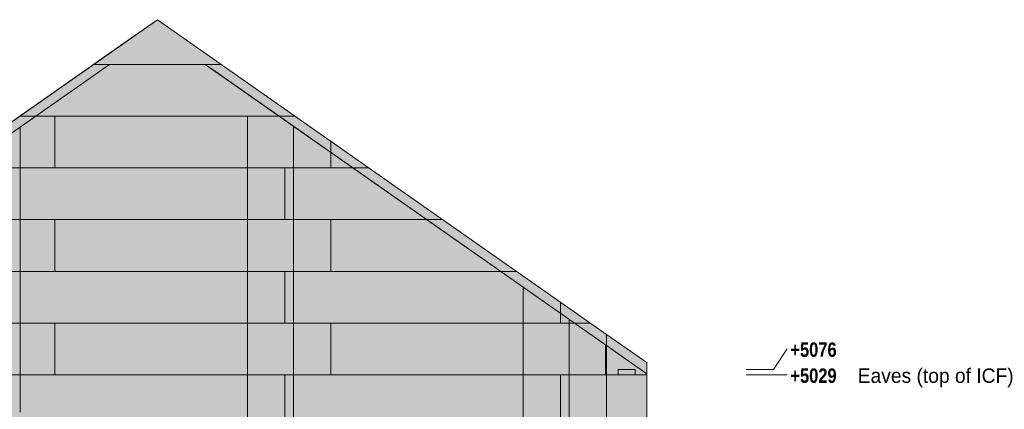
# Model space of a CAD drawing. Header units: millimetres. Extents: x 17 to 413, y 4 to 292.
# Tile 71 of 73: x 221 to 308, y 175 to 210. Entities that reach past the tile are written whole.
import ezdxf

# ---------------------------------------------------------------- set-up
doc = ezdxf.new("R2010")
doc.units = ezdxf.units.MM
for name, color, linetype in [('FILL-EPS', 7, 'Continuous'), ('FILL-LIGHT', 7, 'Continuous'), ('LINE-C_2E8C94', 7, 'Continuous'), ('LINE-C_337880', 7, 'Continuous'), ('LINE-STEEL', 7, 'Continuous'), ('LINE-STEEL_GREY', 7, 'Continuous'), ('TEXT-STEEL', 7, 'Continuous')]:
    doc.layers.add(name, color=color, linetype=linetype)
doc.styles.add('OpenSansCondensed-Bold', font='OpenSansCondensed-Bold.ttf')

msp = doc.modelspace()

# ---------------------------------------------------------------- hatches: boundary and pattern name
at = {"layer": 'FILL-EPS', "true_color": 0xccffff}
h = msp.add_hatch(color=7, dxfattribs=at)
h.dxf.hatch_style = 1
h.paths.add_polyline_path([(193.778, 155.379), (193.793, 155.382), (193.793, 181.819), (193.78, 181.81), (193.864, 181.869), (231.923, 208.518), (231.923, 208.518), (231.937, 208.528), (231.937, 208.528), (232.566, 208.968), (233.5, 209.622), (273.207, 181.819), (273.207, 155.382), (193.793, 155.382), (193.778, 155.379)])
h = msp.add_hatch(color=7, dxfattribs=at)
h.dxf.hatch_style = 1
h.paths.add_polyline_path([(193.793, 155.382), (193.793, 181.819), (233.5, 209.622), (273.207, 181.819), (273.207, 155.382)])
h = msp.add_hatch(color=7, dxfattribs=at)
h.dxf.hatch_style = 1
h.paths.add_polyline_path([(193.796, 155.382), (193.796, 180.832), (229.274, 205.674), (237.726, 205.674), (273.204, 180.832), (273.204, 155.382)])
h.paths.add_polyline_path([(215.933, 174.949), (215.933, 164.276), (222.938, 164.276), (222.938, 174.949)], flags=0)
h = msp.add_hatch(color=7, dxfattribs=at)
h.dxf.hatch_style = 1
h.paths.add_polyline_path([(193.796, 155.382), (193.796, 180.832), (193.895, 180.901), (229.274, 205.674), (237.726, 205.674), (238.335, 205.247), (273.104, 180.901), (273.204, 180.832), (273.204, 178.242), (273.204, 155.382)])
h.paths.add_polyline_path([(223.188, 164.276), (223.188, 175.199), (215.683, 175.199), (215.683, 164.276)], flags=0)
h = msp.add_hatch(color=7, dxfattribs=at)
h.dxf.hatch_style = 1
h.paths.add_polyline_path([(193.796, 155.382), (193.796, 178.242), (193.895, 178.242), (193.895, 180.901), (228.665, 205.247), (229.274, 205.674), (237.726, 205.674), (273.104, 180.901), (273.104, 178.242), (273.12, 178.246), (273.121, 178.242), (273.204, 178.242), (273.204, 155.382), (193.796, 155.382)])
h.paths.add_polyline_path([(215.703, 175.197), (215.688, 175.199), (215.688, 164.276), (223.193, 164.276), (223.193, 175.199), (215.704, 175.199)], flags=0)
h = msp.add_hatch(color=7, dxfattribs=at)
h.dxf.hatch_style = 1
h.paths.add_polyline_path([(193.796, 155.382), (193.796, 180.832), (229.274, 205.674), (237.726, 205.674), (273.204, 180.832), (273.204, 155.382)])
h.paths.add_polyline_path([(215.938, 174.949), (215.938, 164.276), (222.943, 164.276), (222.943, 174.949)], flags=0)
h = msp.add_hatch(color=7, dxfattribs=at)
h.dxf.hatch_style = 1
h.paths.add_polyline_path([(273.207, 181.819), (276.762, 179.329), (276.762, 178.242), (273.207, 178.242)])
h = msp.add_hatch(color=7, dxfattribs=at)
h.dxf.hatch_style = 1
h.paths.add_polyline_path([(273.207, 181.819), (276.762, 179.329), (276.762, 178.242), (273.207, 178.242)])
h = msp.add_hatch(color=7, dxfattribs=at)
h.dxf.hatch_style = 1
h.paths.add_polyline_path([(273.104, 178.242), (273.104, 180.901), (273.204, 180.832), (273.204, 178.242)])
h = msp.add_hatch(color=7, dxfattribs=at)
h.dxf.hatch_style = 1
h.paths.add_polyline_path([(273.2, 180.847), (273.201, 180.848), (273.202, 180.848), (273.204, 180.832), (276.762, 178.34), (276.762, 170.069), (276.762, 155.382), (273.204, 155.382), (273.204, 180.832), (273.199, 180.847)])
h = msp.add_hatch(color=7, dxfattribs=at)
h.dxf.hatch_style = 1
h.paths.add_polyline_path([(273.204, 155.382), (273.204, 180.832), (276.762, 178.34), (276.762, 170.088), (276.762, 170.084), (276.762, 155.382)])
h = msp.add_hatch(color=7, dxfattribs=at)
h.dxf.hatch_style = 1
h.paths.add_polyline_path([(273.204, 155.372), (273.204, 178.242), (273.204, 178.242), (273.204, 178.242), (273.204, 180.832), (276.762, 178.34), (276.762, 178.246), (276.762, 178.242), (276.762, 170.094), (276.762, 170.079), (276.762, 170.075), (276.762, 155.382), (273.207, 155.382)])
h = msp.add_hatch(color=7, dxfattribs=at)
h.dxf.hatch_style = 1
h.paths.add_polyline_path([(273.204, 178.242), (273.204, 180.832), (275, 179.574), (276.762, 178.34), (276.762, 178.242)])
h = msp.add_hatch(color=7, dxfattribs=at)
h.dxf.hatch_style = 1
h.paths.add_polyline_path([(273.203, 155.366), (273.203, 155.366), (273.204, 155.372), (273.204, 155.378), (273.204, 155.382), (273.204, 178.242), (273.207, 178.242), (273.207, 178.246), (273.207, 178.242), (276.762, 178.242), (276.762, 170.098), (276.762, 170.094), (276.762, 170.088), (276.762, 170.084), (276.762, 155.382), (273.207, 155.382), (273.204, 155.366), (273.204, 155.366), (273.203, 155.366)])
h = msp.add_hatch(color=7, dxfattribs=at)
h.dxf.hatch_style = 1
h.paths.add_polyline_path([(273.207, 155.382), (273.207, 178.242), (276.762, 178.242), (276.762, 155.382)])
h = msp.add_hatch(color=7, dxfattribs=at)
h.dxf.hatch_style = 1
h.paths.add_polyline_path([(273.207, 178.242), (276.762, 178.242), (276.762, 155.382), (273.207, 155.382)])
at = {"layer": 'FILL-LIGHT', "true_color": 0xd9d9d9}
h = msp.add_hatch(color=254, dxfattribs=at)
h.dxf.hatch_style = 1
h.paths.add_polyline_path([(274.247, 178.242), (274.247, 178.71), (275.747, 178.71), (275.747, 178.242)])
h = msp.add_hatch(color=254, dxfattribs=at)
h.dxf.hatch_style = 1
h.paths.add_polyline_path([(274.247, 178.71), (275.747, 178.71), (275.747, 178.242), (274.247, 178.242)])
h = msp.add_hatch(color=254, dxfattribs=at)
h.dxf.hatch_style = 1
h.paths.add_polyline_path([(274.247, 178.242), (274.247, 178.71), (275.747, 178.71), (275.747, 178.242)])
h = msp.add_hatch(color=254, dxfattribs=at)
h.dxf.hatch_style = 1
h.paths.add_polyline_path([(274.247, 178.71), (275.747, 178.71), (275.747, 178.242), (274.247, 178.242)])

# ---------------------------------------------------------------- linework, layer by layer
at = {"layer": 'LINE-C_2E8C94', "lineweight": 5}
for points in [[(193.778, 155.379), (193.793, 155.382), (193.793, 181.819), (193.78, 181.81), (193.864, 181.869), (231.923, 208.518), (231.923, 208.518), (231.937, 208.528), (231.937, 208.528), (232.566, 208.968), (233.5, 209.622), (233.5, 209.622), (273.207, 181.819), (273.207, 181.819), (273.207, 181.819), (273.207, 181.819), (273.207, 155.382), (193.793, 155.382), (193.793, 155.382), (193.793, 155.382), (193.793, 155.382), (193.793, 155.382), (193.778, 155.379)], [(193.793, 155.382), (193.793, 181.819), (233.5, 209.622), (233.5, 209.622), (233.5, 209.622), (233.5, 209.622), (233.5, 209.622), (273.207, 181.819), (273.207, 155.382), (273.207, 155.382), (273.207, 155.382), (273.207, 155.382)], [(193.796, 155.382), (193.796, 180.832), (229.274, 205.674), (237.726, 205.674), (273.204, 180.832), (273.204, 155.382)], [(193.796, 155.382), (193.796, 180.832), (193.796, 180.832), (193.895, 180.901), (193.895, 180.901), (193.895, 180.901), (193.895, 180.901), (229.274, 205.674), (229.274, 205.674), (229.274, 205.674), (237.726, 205.674), (237.726, 205.674), (238.335, 205.247), (273.104, 180.901), (273.104, 180.901), (273.204, 180.832), (273.204, 178.242), (273.204, 178.242), (273.204, 155.382), (273.204, 155.382)], [(193.796, 155.382), (193.796, 178.242), (193.895, 178.242), (193.895, 180.901), (193.895, 180.901), (193.895, 180.901), (228.665, 205.247), (228.665, 205.247), (228.665, 205.247), (229.274, 205.674), (237.726, 205.674), (237.726, 205.674), (273.104, 180.901), (273.104, 180.901), (273.104, 178.242), (273.12, 178.246), (273.121, 178.242), (273.204, 178.242), (273.204, 155.382), (273.204, 155.382), (193.796, 155.382), (193.796, 155.382), (193.796, 155.382)], [(193.796, 155.382), (193.796, 180.832), (193.796, 180.832), (193.796, 180.832), (193.796, 180.832), (193.796, 180.832), (193.796, 180.832), (193.796, 180.832), (229.274, 205.674), (229.274, 205.674), (229.274, 205.674), (229.274, 205.674), (237.726, 205.674), (237.726, 205.674), (237.726, 205.674), (237.726, 205.674), (273.204, 180.832), (273.204, 155.382)], [(273.207, 181.819), (276.762, 179.329), (276.762, 178.242), (273.207, 178.242)], [(273.207, 181.819), (276.762, 179.329), (276.762, 178.242), (273.207, 178.242)], [(273.104, 178.242), (273.104, 178.242), (273.104, 178.242), (273.104, 180.901), (273.204, 180.832), (273.204, 178.242)], [(273.2, 180.847), (273.2, 180.847), (273.201, 180.848), (273.202, 180.848), (273.204, 180.832), (276.762, 178.34), (276.762, 170.069), (276.762, 170.069), (276.762, 155.382), (276.762, 155.382), (273.204, 155.382), (273.204, 180.832), (273.204, 180.832), (273.204, 180.832), (273.204, 180.832), (273.204, 180.832), (273.199, 180.847)], [(273.204, 155.382), (273.204, 180.832), (276.762, 178.34), (276.762, 170.088), (276.762, 170.084), (276.762, 155.382)], [(273.204, 155.372), (273.204, 178.242), (273.204, 178.242), (273.204, 178.242), (273.204, 180.832), (273.204, 180.832), (273.204, 180.832), (273.204, 180.832), (276.762, 178.34), (276.762, 178.246), (276.762, 178.242), (276.762, 178.242), (276.762, 170.094), (276.762, 170.079), (276.762, 170.075), (276.762, 155.382), (273.207, 155.382)], [(273.204, 178.242), (273.204, 180.832), (275, 179.574), (276.762, 178.34), (276.762, 178.34), (276.762, 178.242), (273.204, 178.242)], [(273.203, 155.366), (273.203, 155.366), (273.204, 155.372), (273.204, 155.378), (273.204, 155.382), (273.204, 178.242), (273.207, 178.242), (273.207, 178.246), (273.207, 178.242), (276.762, 178.242), (276.762, 170.098), (276.762, 170.094), (276.762, 170.088), (276.762, 170.084), (276.762, 155.382), (273.207, 155.382), (273.204, 155.366), (273.204, 155.366), (273.203, 155.366)], [(273.207, 155.382), (273.207, 155.382), (273.207, 178.242), (276.762, 178.242), (276.762, 155.382), (273.207, 155.382)], [(273.207, 178.242), (276.762, 178.242), (276.762, 155.382), (276.762, 155.382), (276.762, 155.382), (273.207, 155.382)]]:
    msp.add_lwpolyline(points, close=True, dxfattribs=at)
at = {"layer": 'LINE-C_337880', "lineweight": 5}
for p, q in [((227.879, 205.674), (239.121, 205.674)), ((227.879, 205.674), (239.121, 205.674)), ((221.349, 201.102), (224.439, 201.102)), ((221.349, 201.102), (224.439, 201.102)), ((222.762, 201.102), (241.457, 201.102)), ((222.762, 201.102), (241.457, 201.102)), ((222.762, 201.102), (244.238, 201.102)), ((222.762, 201.102), (244.238, 201.102)), ((224.439, 196.53), (224.439, 201.102)), ((224.439, 201.102), (245.651, 201.102)), ((224.439, 196.53), (224.439, 201.102)), ((224.439, 201.102), (245.651, 201.102)), ((241.457, 196.53), (241.457, 201.102)), ((241.457, 201.102), (244.238, 201.102)), ((241.457, 196.53), (241.457, 201.102)), ((241.457, 201.102), (244.238, 201.102)), ((245.521, 196.53), (245.521, 200.204)), ((245.521, 196.53), (245.521, 200.204)), ((221.356, 196.53), (221.356, 200.117)), ((221.356, 196.53), (221.356, 200.117)), ((248.822, 196.53), (248.822, 198.881)), ((248.822, 196.53), (248.822, 198.881)), ((220.375, 196.53), (224.439, 196.53)), ((220.375, 196.53), (224.439, 196.53)), ((221.184, 196.53), (241.457, 196.53)), ((221.184, 196.53), (241.457, 196.53)), ((221.356, 191.958), (221.356, 196.53)), ((221.356, 196.53), (241.457, 196.53)), ((221.356, 191.958), (221.356, 196.53)), ((221.356, 196.53), (241.457, 196.53)), ((224.439, 196.53), (244.759, 196.53)), ((224.439, 196.53), (244.759, 196.53)), ((241.457, 196.53), (245.521, 196.53)), ((241.457, 196.53), (245.521, 196.53)), ((241.457, 191.958), (241.457, 196.53)), ((241.457, 196.53), (245.521, 196.53)), ((241.457, 191.958), (241.457, 196.53)), ((241.457, 196.53), (245.521, 196.53)), ((244.759, 191.958), (244.759, 196.53)), ((244.759, 196.53), (248.822, 196.53)), ((244.759, 191.958), (244.759, 196.53)), ((244.759, 196.53), (248.822, 196.53)), ((245.521, 191.958), (245.521, 196.53)), ((245.521, 196.53), (250.767, 196.53)), ((245.521, 191.958), (245.521, 196.53)), ((245.521, 196.53), (250.767, 196.53)), ((245.521, 196.53), (250.767, 196.53)), ((245.521, 196.53), (250.767, 196.53)), ((248.822, 196.53), (252.18, 196.53)), ((248.822, 196.53), (252.18, 196.53)), ((220.375, 191.958), (224.439, 191.958)), ((220.375, 191.958), (224.439, 191.958)), ((221.184, 191.958), (241.457, 191.958)), ((221.184, 191.958), (241.457, 191.958)), ((221.356, 187.386), (221.356, 191.958)), ((221.356, 191.958), (241.457, 191.958)), ((221.356, 187.386), (221.356, 191.958)), ((221.356, 191.958), (241.457, 191.958)), ((224.439, 187.386), (224.439, 191.958)), ((224.439, 191.958), (244.759, 191.958)), ((224.439, 187.386), (224.439, 191.958)), ((224.439, 191.958), (244.759, 191.958)), ((241.457, 187.386), (241.457, 191.958)), ((241.457, 191.958), (245.521, 191.958)), ((241.457, 187.386), (241.457, 191.958)), ((241.457, 191.958), (245.521, 191.958)), ((241.457, 191.958), (245.521, 191.958)), ((241.457, 191.958), (245.521, 191.958)), ((244.759, 191.958), (248.822, 191.958)), ((244.759, 191.958), (248.822, 191.958)), ((245.521, 191.958), (257.297, 191.958)), ((245.521, 191.958), (257.297, 191.958)), ((245.521, 187.386), (245.521, 191.958)), ((245.521, 191.958), (257.297, 191.958)), ((245.521, 187.386), (245.521, 191.958)), ((245.521, 191.958), (257.297, 191.958)), ((248.822, 187.386), (248.822, 191.958)), ((248.822, 191.958), (258.71, 191.958)), ((248.822, 187.386), (248.822, 191.958)), ((248.822, 191.958), (258.71, 191.958)), ((220.375, 187.386), (224.439, 187.386)), ((220.375, 187.386), (224.439, 187.386)), ((221.184, 187.386), (241.457, 187.386)), ((221.184, 187.386), (241.457, 187.386)), ((221.356, 182.814), (221.356, 187.386)), ((221.356, 187.386), (241.457, 187.386)), ((221.356, 182.814), (221.356, 187.386)), ((221.356, 187.386), (241.457, 187.386)), ((224.439, 187.386), (244.759, 187.386)), ((224.439, 187.386), (244.759, 187.386)), ((241.457, 187.386), (245.521, 187.386)), ((241.457, 187.386), (245.521, 187.386)), ((241.457, 182.814), (241.457, 187.386)), ((241.457, 187.386), (245.521, 187.386)), ((241.457, 182.814), (241.457, 187.386)), ((241.457, 187.386), (245.521, 187.386)), ((244.759, 182.814), (244.759, 187.386)), ((244.759, 187.386), (248.822, 187.386)), ((244.759, 182.814), (244.759, 187.386)), ((244.759, 187.386), (248.822, 187.386)), ((245.521, 182.814), (245.521, 187.386)), ((245.521, 187.386), (263.826, 187.386)), ((245.521, 182.814), (245.521, 187.386)), ((245.521, 187.386), (263.826, 187.386)), ((245.521, 187.386), (263.826, 187.386)), ((245.521, 187.386), (263.826, 187.386)), ((248.822, 187.386), (265.239, 187.386)), ((248.822, 187.386), (265.239, 187.386)), ((265.841, 182.814), (265.841, 185.976)), ((265.841, 182.814), (265.841, 185.976)), ((269.142, 182.814), (269.142, 184.653)), ((269.142, 182.814), (269.142, 184.653)), ((220.375, 182.814), (224.439, 182.814)), ((220.375, 182.814), (224.439, 182.814)), ((221.184, 182.814), (241.457, 182.814)), ((221.184, 182.814), (241.457, 182.814)), ((221.356, 178.242), (221.356, 182.814)), ((221.356, 182.814), (241.457, 182.814)), ((221.356, 178.242), (221.356, 182.814)), ((221.356, 182.814), (241.457, 182.814)), ((224.439, 178.242), (224.439, 182.814)), ((224.439, 182.814), (244.759, 182.814)), ((224.439, 178.242), (224.439, 182.814)), ((224.439, 182.814), (244.759, 182.814)), ((241.457, 178.242), (241.457, 182.814)), ((241.457, 182.814), (245.521, 182.814)), ((241.457, 178.242), (241.457, 182.814)), ((241.457, 182.814), (245.521, 182.814)), ((241.457, 182.814), (245.521, 182.814)), ((241.457, 182.814), (245.521, 182.814)), ((244.759, 182.814), (248.822, 182.814)), ((244.759, 182.814), (248.822, 182.814)), ((245.521, 182.814), (265.841, 182.814)), ((245.521, 182.814), (265.841, 182.814)), ((245.521, 178.242), (245.521, 182.814)), ((245.521, 182.814), (265.841, 182.814)), ((245.521, 178.242), (245.521, 182.814)), ((245.521, 182.814), (265.841, 182.814)), ((248.822, 178.242), (248.822, 182.814)), ((248.822, 182.814), (269.142, 182.814)), ((248.822, 178.242), (248.822, 182.814)), ((248.822, 182.814), (269.142, 182.814)), ((265.841, 178.242), (265.841, 182.814)), ((265.841, 182.814), (269.904, 182.814)), ((265.841, 178.242), (265.841, 182.814)), ((265.841, 182.814), (269.904, 182.814)), ((265.841, 182.814), (269.904, 182.814)), ((265.841, 182.814), (269.904, 182.814)), ((269.142, 182.814), (271.769, 182.814)), ((269.142, 182.814), (271.769, 182.814)), ((269.904, 182.814), (269.904, 183.13)), ((269.904, 182.814), (269.904, 183.13)), ((269.904, 182.814), (270.356, 182.814)), ((269.904, 182.814), (270.356, 182.814)), ((269.904, 178.242), (269.904, 182.814)), ((269.904, 182.814), (270.356, 182.814)), ((269.904, 178.242), (269.904, 182.814)), ((269.904, 182.814), (270.356, 182.814)), ((220.375, 178.242), (224.439, 178.242)), ((220.375, 178.242), (224.439, 178.242)), ((221.184, 178.242), (241.457, 178.242)), ((221.184, 178.242), (241.457, 178.242)), ((221.356, 178.242), (241.457, 178.242)), ((221.356, 174.959), (221.356, 178.242)), ((221.356, 178.242), (241.457, 178.242)), ((221.356, 175.209), (221.356, 178.242)), ((224.439, 178.242), (244.759, 178.242)), ((224.439, 178.242), (244.759, 178.242)), ((241.457, 178.242), (245.521, 178.242)), ((241.457, 178.242), (245.521, 178.242)), ((241.457, 173.67), (241.457, 178.242)), ((241.457, 178.242), (245.521, 178.242)), ((241.457, 173.67), (241.457, 178.242)), ((241.457, 178.242), (245.521, 178.242)), ((244.759, 173.67), (244.759, 178.242)), ((244.759, 178.242), (248.822, 178.242)), ((244.759, 173.67), (244.759, 178.242)), ((244.759, 178.242), (248.822, 178.242)), ((245.521, 173.67), (245.521, 178.242)), ((245.521, 178.242), (265.841, 178.242)), ((245.521, 173.67), (245.521, 178.242)), ((245.521, 178.242), (265.841, 178.242)), ((245.521, 178.242), (265.841, 178.242)), ((245.521, 178.242), (265.841, 178.242)), ((248.822, 178.242), (269.142, 178.242)), ((248.822, 178.242), (269.142, 178.242)), ((265.841, 178.242), (269.904, 178.242)), ((265.841, 178.242), (269.904, 178.242)), ((265.841, 173.67), (265.841, 178.242)), ((265.841, 178.242), (269.904, 178.242)), ((265.841, 173.67), (265.841, 178.242)), ((265.841, 178.242), (269.904, 178.242)), ((269.142, 173.67), (269.142, 178.242)), ((269.142, 178.242), (273.197, 178.242)), ((269.142, 173.67), (269.142, 178.242)), ((269.142, 178.242), (273.197, 178.242)), ((269.904, 173.67), (269.904, 178.242)), ((269.904, 178.242), (273.194, 178.242)), ((269.904, 173.67), (269.904, 178.242)), ((269.904, 178.242), (273.194, 178.242)), ((269.904, 178.242), (273.094, 178.242)), ((269.904, 178.242), (273.194, 178.242)), ((273.214, 178.242), (276.753, 178.242)), ((273.214, 178.242), (276.753, 178.242)), ((273.214, 178.242), (276.753, 178.242))]:
    msp.add_line(p, q, dxfattribs=at)
at = {"layer": 'LINE-STEEL', "lineweight": 5}
for p, q in [((287.962, 178.71), (289.163, 180.54)), ((285.563, 178.71), (287.962, 178.71)), ((285.563, 178.24), (287.962, 178.24)), ((287.962, 178.24), (289.163, 178.24))]:
    msp.add_line(p, q, dxfattribs=at)
at = {"layer": 'LINE-STEEL_GREY', "lineweight": 5}
for points in [[(274.247, 178.242), (274.247, 178.71), (275.747, 178.71), (275.747, 178.71), (275.747, 178.242), (274.247, 178.242)], [(274.247, 178.71), (274.247, 178.71), (275.747, 178.71), (275.747, 178.242), (275.747, 178.242), (274.247, 178.242)], [(274.247, 178.242), (274.247, 178.71), (275.747, 178.71), (275.747, 178.71), (275.747, 178.242), (274.247, 178.242)], [(274.247, 178.71), (274.247, 178.71), (275.747, 178.71), (275.747, 178.242), (275.747, 178.242), (274.247, 178.242)]]:
    msp.add_lwpolyline(points, close=True, dxfattribs=at)

# ---------------------------------------------------------------- texts
at = {"layer": 'TEXT-STEEL', "style": 'OpenSansCondensed-Bold'}
for s, p in [('+5076', (289.462, 179.84)), ('+5029', (289.462, 177.54))]:
    msp.add_text(s, height=1.27, dxfattribs=at).set_placement(p)
at = {"layer": 'TEXT-STEEL'}
msp.add_text('Eaves (top of ICF)', height=1.27, dxfattribs=at).set_placement((295.417, 177.54))

doc.saveas('drawing.dxf')
